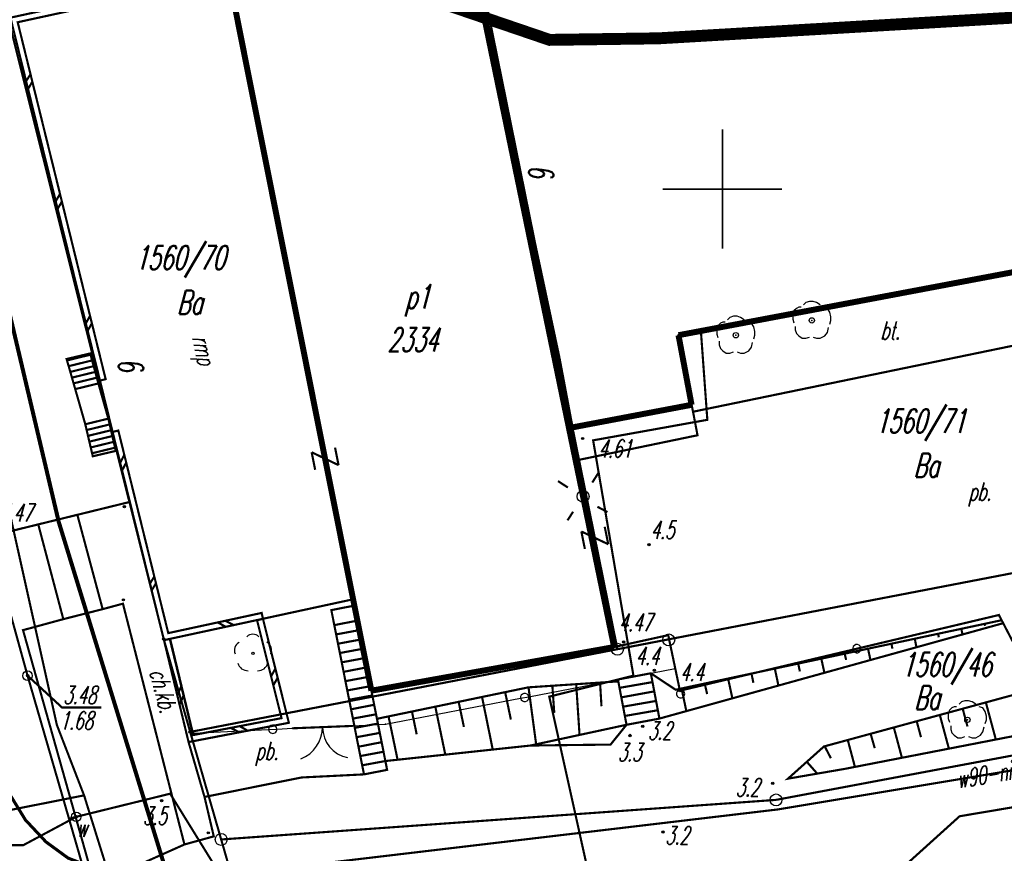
# Model space of a CAD drawing. Extents: x 6425777 to 6426103, y 6050596 to 6051176.
# Tile 58 of 72: x 6425821 to 6425862, y 6050972 to 6051007. Entities that reach past the tile are written whole.
import ezdxf

# ---------------------------------------------------------------- set-up
doc = ezdxf.new("R2010")
doc.units = 0
doc.header["$MEASUREMENT"] = 0
for name, pattern in [('BUR', [3, 2, -1]), ('GUZ', [1.5, 1, -0.5]), ('KOR', [4, 3, -1]), ('WRU', [1.5, 1, -0.5])]:
    doc.linetypes.add(name, pattern=pattern)
doc.layers.get('0').update_dxf_attribs({"linetype": 'CONTINUOUS'})
for name, color, linetype in [('202_punkt_graniczny', 7, 'CONTINUOUS'), ('203_punkt_graniczny', 7, 'CONTINUOUS'), ('210_oznaczenie_konturu_uzytku_gruntowego', 96, 'CONTINUOUS'), ('211_numer_dzialki_ewidencyjnej', 7, 'CONTINUOUS'), ('218_kontur_uzytku_gruntowego', 96, 'GUZ'), ('219_dzialka_ewidencyjna', 7, 'CONTINUOUS'), ('238_Punkt_adresowy_budynku', 7, 'CONTINUOUS'), ('312_budynek_ewidencyjny', 7, 'CONTINUOUS'), ('312_oznaczenie_budynku_ewidencyjnego', 7, 'CONTINUOUS'), ('312_oznaczenie_budynku_ewidencyjnego_Atr124', 7, 'CONTINUOUS'), ('346_Wiata__taras_odkryty_na_podporach___obrys', 7, 'WRU'), ('346_Wiata_slupy_symb_', 7, 'CONTINUOUS'), ('352_schody', 7, 'CONTINUOUS'), ('820_Skarpa_nieumocniona', 7, 'CONTINUOUS'), ('823_Szczyt_skarpy_nieumocninej', 7, 'WRU'), ('824_Podnoze_skarpy_nieumocninej', 7, 'WRU'), ('991_Przehaczenie', 7, 'CONTINUOUS'), ('chodnik__powierzchnia_', 7, 'WRU'), ('drzewo_lisciaste__punkt_', 96, 'CONTINUOUS'), ('GEO_KOM___drzewa_lisciaste', 96, 'CONTINUOUS'), ('GEO_KOM_latarnia_na_scianie', 7, 'CONTINUOUS'), ('GEO_KOM_obszar_utwardzony', 7, 'KOR'), ('GEO_KOM_opis_nawierzchni', 7, 'CONTINUOUS'), ('GEO_KOM_rampa', 7, 'CONTINUOUS'), ('GEO_KOM_schody', 7, 'CONTINUOUS'), ('GEO_KOM_sciana_oporowa', 7, 'CONTINUOUS'), ('GEO_KOM_siec_e', 1, 'CONTINUOUS'), ('Granica_Natura_2000', 70, 'BUR'), ('jezdnia__powierzchnia_', 7, 'KOR'), ('kraweznik__linia_', 7, 'CONTINUOUS'), ('PGE___brama', 7, 'CONTINUOUS'), ('PGE___ogrodzenie', 7, 'CONTINUOUS'), ('przewod_elektroenergetyczny__linia_', 1, 'CONTINUOUS'), ('przewod_wodociagowy__linia_', 5, 'CONTINUOUS'), ('przewod_wodociagowy__linia__Atr1', 5, 'CONTINUOUS'), ('punkt_o_okreslonej_wysokosci__siec_wodociagowa_', 5, 'CONTINUOUS'), ('punkt_o_okreslonej_wysokosci__siec_wodociagowa__Atr2', 5, 'CONTINUOUS'), ('punkt_o_okreslonej_wysokosci__siec_wodociagowa__Atr3', 5, 'CONTINUOUS'), ('punkt_wysokosciowy_naturalny', 7, 'CONTINUOUS'), ('punkt_wysokosciowy_naturalny_Atr2', 7, 'CONTINUOUS'), ('punkt_wysokosciowy_sztuczny', 7, 'CONTINUOUS'), ('punkt_wysokosciowy_sztuczny_Atr2', 7, 'CONTINUOUS'), ('siatka', 1, 'CONTINUOUS'), ('tor_kolejowy__linia_', 7, 'CONTINUOUS'), ('zasuwa___siec_wodociagowa__punkt_', 5, 'CONTINUOUS'), ('zasuwa___siec_wodociagowa__punkt__Atr17', 5, 'CONTINUOUS')]:
    doc.layers.add(name, color=color, linetype=linetype)
doc.styles.get("Standard").update_dxf_attribs({"font": 'simplex.shx', "width": 0.85})

# ---------------------------------------------------------------- blocks, each defined once
blk = doc.blocks.new('202')
at = {"color": 0, "linetype": 'Continuous'}
blk.add_circle((0, 0), 0.5, dxfattribs=at)
blk = doc.blocks.new('203')
at = {"color": 0, "linetype": 'Continuous'}
blk.add_circle((0, 0), 0.1, dxfattribs=at)
blk = doc.blocks.new('922')
at = {"color": 0, "linetype": 'Continuous'}
for points in [[(-0.9, 1.1), (-1.1, 1.1), (-1.3, 1), (-1.5, 0.8), (-1.6, 0.5), (-1.6, 0.1), (-1.5, -0.2)], [(0.7, 1.3), (0.4, 1.5), (0.1, 1.6), (-0.2, 1.6), (-0.5, 1.5), (-0.7, 1.3)], [(1.5, -0.3), (1.6, 0), (1.6, 0.3), (1.5, 0.7), (1.3, 1), (1, 1.1)], [(-1.4, -0.5), (-1.4, -0.8), (-1.3, -1.1), (-1.1, -1.3), (-0.8, -1.5), (-0.5, -1.5), (-0.2, -1.4)], [(0.1, -1.4), (0.4, -1.5), (0.7, -1.5), (1.1, -1.3), (1.3, -1), (1.4, -0.6)]]:
    blk.add_lwpolyline(points, dxfattribs=at)
blk.add_circle((0, 0), 0.224, dxfattribs=at)
blk = doc.blocks.new('801')
at = {"color": 0, "linetype": 'Continuous'}
blk.add_circle((0, 0), 0.1, dxfattribs=at)

msp = doc.modelspace()

# ---------------------------------------------------------------- linework, layer by layer
for p in [(6425842.754, 6051006.256), (6425847.335, 6051006.321), (6425840.4, 6051005.8), (6425823.487, 6050993.104), (6425822.498, 6050992.872), (6425843.09, 6050992.91), (6425823.831, 6050991.847), (6425823.897, 6050991.967), (6425823.897, 6050991.967), (6425824.135, 6050992.026), (6425822.859, 6050991.609), (6425824.246, 6050990.37), (6425849.37, 6050990.32), (6425823.281, 6050990.135), (6425824.427, 6050989.813), (6425824.427, 6050989.813), (6425824.666, 6050989.871), (6425843.64, 6050989.99), (6425844.14, 6050989.54), (6425844.58, 6050989.46), (6425848.958, 6050989.673), (6425824.562, 6050989.018), (6425823.596, 6050988.791), (6425843.847, 6050988.613), (6425825.08, 6050986.86), (6425844.16, 6050987.11), (6425824.92, 6050986.68), (6425822.17, 6050986.03), (6425822.95, 6050986.33), (6425821.31, 6050985.93), (6425846.92, 6050985.08), (6425824.88, 6050982.77), (6425834.515, 6050982.794), (6425824.01, 6050982.38), (6425824.86, 6050982.61), (6425822.36, 6050981.96), (6425830.486, 6050981.914), (6425830.679, 6050982.222), (6425830.732, 6050981.976), (6425830.732, 6050981.976), (6425830.732, 6050981.976), (6425861.598, 6050982.135), (6425861.712, 6050981.916), (6425820.67, 6050981.5), (6425861.777, 6050981.791), (6425826.57, 6050981.13), (6425826.581, 6050981.079), (6425826.761, 6050981.375), (6425826.824, 6050981.132), (6425847.73, 6050981.29), (6425847.75, 6050981.09), (6425826.871, 6050981.062), (6425845.6, 6050980.7), (6425845.86, 6050981), (6425848.021, 6050979.887), (6425848.022, 6050979.881), (6425820.86, 6050979.59), (6425845.62, 6050979.43), (6425846.27, 6050979.59), (6425847, 6050979.69), (6425847.15, 6050979.81), (6425841.86, 6050979.1), (6425845.63, 6050979.35), (6425835.28, 6050978.96), (6425842.74, 6050978.71), (6425848.04, 6050979), (6425848.22, 6050978.96), (6425835.51, 6050977.78), (6425822.09, 6050977.52), (6425831.819, 6050977.614), (6425831.967, 6050977.383), (6425834.493, 6050977.482), (6425835.87, 6050977.555), (6425846.66, 6050977.47), (6425827.68, 6050977.23), (6425827.809, 6050977.183), (6425846.13, 6050977.08), (6425855.26, 6050976.89), (6425832.35, 6050975.32), (6425852.11, 6050975.07), (6425823.23, 6050974.57), (6425823.23, 6050974.57), (6425826.84, 6050974.64), (6425826.48, 6050974.35), (6425852.25, 6050974.38), (6425852.26, 6050974.38), (6425822.9, 6050973.67), (6425852.33, 6050973.98), (6425859.95, 6050973.694), (6425820.77, 6050973.54), (6425822.59, 6050973.59), (6425828.44, 6050973), (6425847.51, 6050973.03), (6425821.63, 6050972.62), (6425828.98, 6050972.72)]:
    msp.add_point(p)
at = {"color": 7}
for p in [(6425848.16, 6050993.87), (6425848.71, 6050990.95), (6425848.77, 6050990.66), (6425833.6, 6050982.34), (6425834.57, 6050982.53), (6425845.46, 6050980.79), (6425848.22, 6050978.96), (6425831.511, 6050977.809), (6425847.36, 6050977.79), (6425845.98, 6050977.53), (6425827.802, 6050977.098), (6425827.613, 6050976.805), (6425841.95, 6050976.66), (6425845.31, 6050976.7), (6425854.26, 6050976.62), (6425835.87, 6050976.01), (6425832.35, 6050975.32), (6425834.97, 6050975.45), (6425835.94, 6050975.64), (6425855.13, 6050975.68), (6425852.75, 6050975.27), (6425828.282, 6050974.503), (6425828.67, 6050972.85), (6425827.44, 6050972.51)]:
    msp.add_point(p, dxfattribs=at)
at = {"layer": '202_punkt_graniczny', "color": 7}
for p in [(6425845.6, 6050980.7), (6425852.25, 6050974.38), (6425828.98, 6050972.72)]:
    msp.add_point(p, dxfattribs=at)
at = {"layer": '203_punkt_graniczny', "color": 7}
for p in [(6425826.57, 6050981.13), (6425827.68, 6050977.23)]:
    msp.add_point(p, dxfattribs=at)
at = {"layer": '218_kontur_uzytku_gruntowego', "linetype": 'GUZ', "const_width": 0.09}
for points in [[(6425839.36, 6051011.45), (6425845.6, 6050980.7)], [(6425820.01, 6051007.32), (6425826.57, 6050981.13)], [(6425845.6, 6050980.7), (6425876.19, 6050986.59)], [(6425826.57, 6050981.13), (6425827.68, 6050977.23)], [(6425827.68, 6050977.23), (6425845.6, 6050980.7)], [(6425852.25, 6050974.38), (6425877.76, 6050979.17)], [(6425827.68, 6050977.23), (6425828.98, 6050972.72)], [(6425828.98, 6050972.72), (6425852.25, 6050974.38)], [(6425828.98, 6050972.72), (6425830.75, 6050966.59)]]:
    msp.add_lwpolyline(points, dxfattribs=at)
at = {"layer": '219_dzialka_ewidencyjna', "linetype": 'Continuous', "const_width": 0.09}
for points in [[(6425845.6, 6050980.7), (6425839.36, 6051011.45)], [(6425826.57, 6050981.13), (6425820.01, 6051007.32)], [(6425876.19, 6050986.59), (6425845.6, 6050980.7)], [(6425827.68, 6050977.23), (6425826.57, 6050981.13)], [(6425845.6, 6050980.7), (6425827.68, 6050977.23)], [(6425852.25, 6050974.38), (6425877.76, 6050979.17)], [(6425828.98, 6050972.72), (6425827.68, 6050977.23)], [(6425852.25, 6050974.38), (6425828.98, 6050972.72)], [(6425830.75, 6050966.59), (6425828.98, 6050972.72)]]:
    msp.add_lwpolyline(points, dxfattribs=at)
at = {"layer": '312_budynek_ewidencyjny', "linetype": 'Continuous', "const_width": 0.25}
for points in [[(6425843.09, 6050992.91), (6425839.19, 6051011.2)], [(6425839.19, 6051011.2), (6425845.46, 6050980.79)], [(6425835.28, 6050978.96), (6425829.25, 6051009.17)], [(6425873.74, 6050998.69), (6425848.16, 6050993.87)], [(6425848.16, 6050993.87), (6425848.71, 6050990.95)], [(6425843.64, 6050989.99), (6425843.09, 6050992.91)], [(6425848.71, 6050990.95), (6425843.64, 6050989.99)], [(6425845.46, 6050980.79), (6425835.28, 6050978.96)]]:
    msp.add_lwpolyline(points, dxfattribs=at)
at = {"layer": '346_Wiata__taras_odkryty_na_podporach___obrys', "linetype": 'WRU', "const_width": 0.09}
msp.add_lwpolyline([(6425848.71, 6050990.95), (6425848.77, 6050990.66), (6425867.04, 6050994.43), (6425866.44, 6050997.32)], dxfattribs=at)
at = {"layer": '346_Wiata_slupy_symb_', "linetype": 'Continuous'}
msp.add_circle((6425847.75, 6050981.09), 0.25, dxfattribs=at)
at = {"layer": '352_schody', "linetype": 'Continuous', "const_width": 0.09}
for points in [[(6425833.6, 6050982.34), (6425834.57, 6050982.53)], [(6425834.97, 6050975.45), (6425833.6, 6050982.34)], [(6425834.57, 6050982.53), (6425835.94, 6050975.64)], [(6425833.72, 6050981.71), (6425834.7, 6050981.9)], [(6425833.8, 6050981.32), (6425834.77, 6050981.5)], [(6425833.88, 6050980.93), (6425834.85, 6050981.11)], [(6425833.96, 6050980.54), (6425834.93, 6050980.72)], [(6425834.04, 6050980.15), (6425835.01, 6050980.33)], [(6425834.11, 6050979.75), (6425835.09, 6050979.94)], [(6425834.19, 6050979.36), (6425835.16, 6050979.54)], [(6425845.62, 6050979.43), (6425847, 6050979.69)], [(6425845.98, 6050977.53), (6425845.62, 6050979.43)], [(6425847, 6050979.69), (6425847.36, 6050977.79)], [(6425834.27, 6050978.97), (6425835.24, 6050979.15)], [(6425845.69, 6050979.08), (6425847.07, 6050979.32)], [(6425834.35, 6050978.58), (6425835.32, 6050978.76)], [(6425845.76, 6050978.68), (6425847.14, 6050978.93)], [(6425834.43, 6050978.18), (6425835.4, 6050978.37)], [(6425845.84, 6050978.29), (6425847.22, 6050978.53)], [(6425845.91, 6050977.9), (6425847.29, 6050978.14)], [(6425834.5, 6050977.79), (6425835.48, 6050977.97)], [(6425847.36, 6050977.79), (6425845.98, 6050977.53)], [(6425834.58, 6050977.4), (6425835.55, 6050977.58)], [(6425834.66, 6050977.01), (6425835.63, 6050977.19)], [(6425834.74, 6050976.61), (6425835.71, 6050976.8)], [(6425834.82, 6050976.22), (6425835.79, 6050976.4)], [(6425834.89, 6050975.83), (6425835.87, 6050976.01)], [(6425835.94, 6050975.64), (6425834.97, 6050975.45)]]:
    msp.add_lwpolyline(points, dxfattribs=at)
at = {"layer": '820_Skarpa_nieumocniona', "linetype": 'Continuous', "const_width": 0.09}
for points in [[(6425860.02, 6050981.56), (6425860.07, 6050981.32)], [(6425861, 6050981.76), (6425861.02, 6050981.68)], [(6425858.07, 6050981.14), (6425858.14, 6050980.78)], [(6425859.04, 6050981.35), (6425859.08, 6050981.2)], [(6425856.11, 6050980.72), (6425856.21, 6050980.25)], [(6425857.09, 6050980.93), (6425857.13, 6050980.72)], [(6425854.15, 6050980.3), (6425854.28, 6050979.71)], [(6425855.13, 6050980.51), (6425855.19, 6050980.25)], [(6425852.2, 6050979.89), (6425852.35, 6050979.18)], [(6425853.18, 6050980.1), (6425853.25, 6050979.77)], [(6425850.24, 6050979.47), (6425850.42, 6050978.64)], [(6425851.22, 6050979.68), (6425851.3, 6050979.29)], [(6425841.87, 6050979.1), (6425842.19, 6050976.71)], [(6425842.87, 6050979.17), (6425842.95, 6050978.03)], [(6425843.87, 6050979.23), (6425844.01, 6050977.1)], [(6425844.87, 6050979.3), (6425844.93, 6050978.31)], [(6425848.29, 6050979.05), (6425848.49, 6050978.1)], [(6425849.26, 6050979.26), (6425849.36, 6050978.82)], [(6425839.92, 6050978.7), (6425840.37, 6050976.49)], [(6425840.89, 6050978.9), (6425841.13, 6050977.75)], [(6425837.96, 6050978.29), (6425838.38, 6050976.28)], [(6425838.94, 6050978.49), (6425839.16, 6050977.44)], [(6425860.08, 6050978.2), (6425860.28, 6050977.46)], [(6425861.05, 6050978.47), (6425861.47, 6050976.91)], [(6425836, 6050977.88), (6425836.38, 6050976.06)], [(6425836.98, 6050978.09), (6425837.18, 6050977.13)], [(6425859.12, 6050977.94), (6425859.5, 6050976.53)], [(6425857.19, 6050977.42), (6425857.53, 6050976.15)], [(6425858.15, 6050977.68), (6425858.33, 6050977.01)], [(6425856.22, 6050977.15), (6425856.39, 6050976.55)], [(6425854.29, 6050976.63), (6425854.55, 6050976.13)], [(6425855.26, 6050976.89), (6425855.56, 6050975.76)], [(6425853.54, 6050975.98), (6425853.98, 6050975.48)], [(6425852.79, 6050975.31), (6425852.81, 6050975.3)]]:
    msp.add_lwpolyline(points, dxfattribs=at)
at = {"layer": '823_Szczyt_skarpy_nieumocninej', "linetype": 'WRU', "const_width": 0.09}
for points in [[(6425847, 6050979.69), (6425848.04, 6050979), (6425861.712, 6050981.916)], [(6425877.12, 6050982.19), (6425862.93, 6050978.98), (6425854.26, 6050976.62), (6425852.75, 6050975.27)], [(6425835.51, 6050977.78), (6425841.86, 6050979.1), (6425845.63, 6050979.35)]]:
    msp.add_lwpolyline(points, dxfattribs=at)
at = {"layer": '824_Podnoze_skarpy_nieumocninej', "linetype": 'WRU', "const_width": 0.09}
for points in [[(6425861.777, 6050981.791), (6425847.36, 6050977.79)], [(6425852.75, 6050975.27), (6425855.13, 6050975.68), (6425877.57, 6050980.04)], [(6425845.98, 6050977.53), (6425841.95, 6050976.66), (6425835.87, 6050976.01)]]:
    msp.add_lwpolyline(points, dxfattribs=at)
at = {"layer": '991_Przehaczenie', "linetype": 'Continuous', "const_width": 0.09}
for points in [[(6425832.923, 6050988.224), (6425832.776, 6050988.96)], [(6425833.904, 6050988.42), (6425832.776, 6050988.96)], [(6425833.904, 6050988.42), (6425833.757, 6050989.156)], [(6425844.085, 6050985.638), (6425844.235, 6050984.903)], [(6425844.085, 6050985.638), (6425845.215, 6050985.102)], [(6425845.065, 6050985.837), (6425845.215, 6050985.102)]]:
    msp.add_lwpolyline(points, dxfattribs=at)
at = {"layer": 'chodnik__powierzchnia_', "linetype": 'WRU', "const_width": 0.09}
msp.add_lwpolyline([(6425814.83, 6051006.51), (6425819.66, 6050985.53), (6425825.08, 6050986.86)], dxfattribs=at)
at = {"layer": 'drzewo_lisciaste__punkt_', "linetype": 'Continuous'}
msp.add_circle((6425830.31, 6050980.53), 0.05, dxfattribs=at)
for centre, radius, start, end in [((6425830.312, 6050980.974), 0.356, 44.9967, 135.494), ((6425829.874, 6050980.668), 0.342, 114.8117, 208.1244), ((6425830.704, 6050980.653), 0.387, 336.7702, 60.5686), ((6425830.097, 6050980.238), 0.439, 196.6654, 271.557), ((6425830.52, 6050980.229), 0.433, 268.7554, 344.5445)]:
    msp.add_arc(centre, radius, start, end, dxfattribs=at)
at = {"layer": 'GEO_KOM___drzewa_lisciaste'}
for p in [(6425853.753, 6050994.489), (6425850.566, 6050993.869), (6425860.275, 6050977.738)]:
    msp.add_point(p, dxfattribs=at)
at = {"layer": 'GEO_KOM_latarnia_na_scianie', "linetype": 'Continuous', "const_width": 0.09}
for points in [[(6425844.545, 6050987.692), (6425844.818, 6050988.12)], [(6425843.106, 6050987.751), (6425843.521, 6050987.481)], [(6425843.74, 6050986.465), (6425843.505, 6050986.104)], [(6425844.761, 6050986.674), (6425845.181, 6050986.452)]]:
    msp.add_lwpolyline(points, dxfattribs=at)
at = {"layer": 'GEO_KOM_latarnia_na_scianie', "linetype": 'Continuous'}
msp.add_circle((6425844.16, 6050987.11), 0.25, dxfattribs=at)
at = {"layer": 'GEO_KOM_obszar_utwardzony', "linetype": 'KOR', "const_width": 0.09}
for points in [[(6425848.22, 6050978.96), (6425847.73, 6050981.29), (6425845.46, 6050980.79), (6425843.847, 6050988.613), (6425848.958, 6050989.673), (6425848.77, 6050990.66), (6425867.04, 6050994.43), (6425866.444, 6050997.315), (6425873.74, 6050998.69), (6425875.861, 6050988.232), (6425872.327, 6050987.518), (6425873.366, 6050982.143), (6425874.575, 6050982.387), (6425873.79, 6050981.54), (6425863.18, 6050979.1), (6425861.777, 6050981.791), (6425861.712, 6050981.916), (6425861.598, 6050982.135)], [(6425867.04, 6050994.43), (6425848.77, 6050990.66), (6425848.71, 6050990.95), (6425848.16, 6050993.87), (6425866.444, 6050997.315)], [(6425851.91, 6050965.32), (6425851.686, 6050966.231), (6425859.95, 6050973.694), (6425877.938, 6050976.727), (6425902.91, 6050981.36), (6425920.91, 6050984.66), (6425937.58, 6050987.93), (6425937.87, 6050986.51), (6425929.603, 6050982.811), (6425890.89, 6050975.46), (6425864.34, 6050970.52), (6425864.07, 6050967.06), (6425862.26, 6050967.6), (6425858.26, 6050966.68)], [(6425828.282, 6050974.503), (6425832.35, 6050975.32), (6425834.97, 6050975.45), (6425833.6, 6050982.34), (6425834.57, 6050982.53), (6425834.515, 6050982.794), (6425830.732, 6050981.976), (6425831.819, 6050977.614), (6425827.613, 6050976.805)]]:
    msp.add_lwpolyline(points, close=True, dxfattribs=at)
for points in [[(6425825.56, 6050971.67), (6425827.44, 6050972.51), (6425828.67, 6050972.85), (6425828.282, 6050974.503), (6425832.35, 6050975.32), (6425834.97, 6050975.45), (6425835.94, 6050975.64), (6425835.87, 6050976.01), (6425841.95, 6050976.66), (6425845.31, 6050976.7), (6425845.98, 6050977.53), (6425847.36, 6050977.79), (6425861.777, 6050981.791), (6425863.18, 6050979.1), (6425862.93, 6050978.98), (6425854.26, 6050976.62), (6425852.75, 6050975.27), (6425855.13, 6050975.68), (6425877.57, 6050980.04), (6425935.62, 6050991.57)], [(6425920.91, 6050984.66), (6425902.91, 6050981.36), (6425877.938, 6050976.727), (6425859.95, 6050973.694), (6425851.686, 6050966.231)]]:
    msp.add_lwpolyline(points, dxfattribs=at)
at = {"layer": 'GEO_KOM_rampa', "linetype": 'Continuous', "const_width": 0.09}
msp.add_lwpolyline([(6425826.581, 6050981.079), (6425830.732, 6050981.976), (6425834.515, 6050982.794), (6425829.25, 6051009.17), (6425820.143, 6051007.188), (6425823.897, 6050991.967), (6425824.427, 6050989.813)], close=True, dxfattribs=at)
at = {"layer": 'GEO_KOM_schody', "linetype": 'Continuous', "const_width": 0.09}
for points in [[(6425822.859, 6050991.609), (6425822.498, 6050992.872), (6425823.487, 6050993.104), (6425823.831, 6050991.847)], [(6425822.515, 6050992.812), (6425823.501, 6050993.053)], [(6425822.584, 6050992.571), (6425823.567, 6050992.812)], [(6425822.653, 6050992.331), (6425823.633, 6050992.571)], [(6425822.721, 6050992.09), (6425823.699, 6050992.329)], [(6425822.79, 6050991.85), (6425823.765, 6050992.088)], [(6425822.859, 6050991.609), (6425823.831, 6050991.847), (6425824.246, 6050990.37), (6425823.281, 6050990.135), (6425822.859, 6050991.609)], [(6425823.281, 6050990.135), (6425823.596, 6050988.791), (6425824.562, 6050989.018), (6425824.246, 6050990.37)], [(6425823.338, 6050989.892), (6425824.303, 6050990.127)], [(6425823.395, 6050989.648), (6425824.361, 6050989.883)], [(6425823.452, 6050989.405), (6425824.418, 6050989.64)], [(6425823.509, 6050989.161), (6425824.475, 6050989.397)], [(6425823.566, 6050988.918), (6425824.533, 6050989.153)]]:
    msp.add_lwpolyline(points, dxfattribs=at)
at = {"layer": 'GEO_KOM_sciana_oporowa', "linetype": 'Continuous', "const_width": 0.09}
for points in [[(6425820.143, 6051007.188), (6425829.25, 6051009.17), (6425829.295, 6051008.924), (6425820.446, 6051006.996), (6425824.135, 6050992.026), (6425823.897, 6050991.967)], [(6425824.427, 6050989.813), (6425826.581, 6050981.079), (6425830.732, 6050981.976), (6425830.679, 6050982.222), (6425826.761, 6050981.375), (6425824.666, 6050989.871)], [(6425830.732, 6050981.976), (6425830.486, 6050981.914), (6425831.511, 6050977.809), (6425827.802, 6050977.098), (6425826.824, 6050981.132), (6425826.581, 6050981.079), (6425827.613, 6050976.805), (6425831.819, 6050977.614)]]:
    msp.add_lwpolyline(points, close=True, dxfattribs=at)
for points in [[(6425820.983, 6051004.815), (6425820.8, 6051004.524)], [(6425821.06, 6051004.503), (6425820.881, 6051004.194)], [(6425822.221, 6050999.793), (6425822.042, 6050999.488)], [(6425822.3, 6050999.474), (6425822.121, 6050999.169)], [(6425823.481, 6050994.68), (6425823.305, 6050994.367)], [(6425823.557, 6050994.37), (6425823.382, 6050994.056)], [(6425824.918, 6050988.849), (6425824.746, 6050988.522)], [(6425824.997, 6050988.528), (6425824.826, 6050988.196)], [(6425826.176, 6050983.747), (6425825.995, 6050983.456)], [(6425826.246, 6050983.464), (6425826.066, 6050983.168)], [(6425829.155, 6050981.893), (6425829.505, 6050981.711)], [(6425828.838, 6050981.824), (6425829.172, 6050981.639)], [(6425831.254, 6050979.884), (6425831.072, 6050979.562)], [(6425831.349, 6050979.501), (6425831.167, 6050979.182)], [(6425827.307, 6050979.142), (6425827.138, 6050978.774)], [(6425827.402, 6050978.751), (6425827.233, 6050978.378)], [(6425829.375, 6050977.4), (6425829.742, 6050977.215)], [(6425829.756, 6050977.473), (6425830.092, 6050977.282)]]:
    msp.add_lwpolyline(points, dxfattribs=at)
at = {"layer": 'GEO_KOM_siec_e', "linetype": 'Continuous', "const_width": 0.09}
for points in [[(6425817.85, 6050995.22), (6425819.31, 6050990.02), (6425822.09, 6050977.52), (6425823.23, 6050974.57), (6425819.7, 6050973.87)], [(6425823.23, 6050974.57), (6425826.544, 6050963.941), (6425824.772, 6050959.036), (6425825.403, 6050957.002), (6425829.93, 6050947.14), (6425833.74, 6050935.6), (6425835.55, 6050933.96), (6425836.36, 6050930.868), (6425835.5, 6050930.76)]]:
    msp.add_lwpolyline(points, dxfattribs=at)
at = {"layer": 'Granica_Natura_2000', "linetype": 'BUR', "const_width": 0.5}
msp.add_lwpolyline([(6425939.527, 6050928.249), (6425947.323, 6050987.893), (6425940.584, 6051032.582), (6425931.387, 6051035.502), (6425915.116, 6051034.25), (6425900.392, 6051032.52), (6425891.739, 6051032.397), (6425888.272, 6051025.724), (6425890.397, 6051019.14), (6425889.502, 6051010.993), (6425870.209, 6051007.657), (6425847.335, 6051006.321), (6425842.754, 6051006.256), (6425828.436, 6051011.135), (6425826.333, 6051016.198), (6425826.297, 6051018.739), (6425822.461, 6051038.025), (6425825.454, 6051042.14), (6425864.969, 6051053.888), (6425899.813, 6051073.214), (6425869.011, 6051127.727), (6425860.401, 6051124.552), (6425847.335, 6051148.688)], dxfattribs=at)
at = {"layer": 'jezdnia__powierzchnia_', "linetype": 'KOR', "const_width": 0.09}
for points in [[(6425822.95, 6050986.33), (6425824.01, 6050982.38)], [(6425821.31, 6050985.93), (6425822.36, 6050981.96)], [(6425824.01, 6050982.38), (6425822.36, 6050981.96), (6425820.67, 6050981.5), (6425823.46, 6050971.59)], [(6425828.67, 6050972.85), (6425827.44, 6050972.51), (6425824.86, 6050982.61), (6425824.01, 6050982.38)]]:
    msp.add_lwpolyline(points, dxfattribs=at)
at = {"layer": 'kraweznik__linia_', "linetype": 'Continuous', "const_width": 0.13}
msp.add_lwpolyline([(6425824.93, 6050971.5), (6425824.17, 6050971.47), (6425823.46, 6050971.59), (6425822.56, 6050971.94), (6425821.63, 6050972.62), (6425820.77, 6050973.54), (6425820.03, 6050974.75), (6425819.49, 6050976.11), (6425817.22, 6050984.84)], dxfattribs=at)
at = {"layer": 'PGE___brama', "linetype": 'Continuous', "const_width": 0.09}
for points in [[(6425861.598, 6050982.135), (6425863.18, 6050979.1)], [(6425831.967, 6050977.383), (6425834.493, 6050977.482)]]:
    msp.add_lwpolyline(points, dxfattribs=at)
at = {"layer": 'PGE___brama', "linetype": 'Continuous'}
for centre, radius, start, end in [((6425831.796, 6050977.44), 1.437, 291.3299, 359.7058), ((6425834.512, 6050977.416), 1.278, 179.2443, 259.7636)]:
    msp.add_arc(centre, radius, start, end, dxfattribs=at)
at = {"layer": 'PGE___ogrodzenie', "linetype": 'Continuous'}
for points in [[(6425834.493, 6050977.482), (6425835.87, 6050977.555), (6425835.87, 6050977.555), (6425841.538, 6050978.643), (6425841.538, 6050978.643, 1), (6425841.881, 6050978.709, 1), (6425841.538, 6050978.643), (6425841.881, 6050978.709), (6425848.021, 6050979.887), (6425848.021, 6050979.887), (6425848.21, 6050979.009), (6425848.21, 6050979.009, 1), (6425848.283, 6050978.666, 1), (6425848.21, 6050979.009), (6425848.512, 6050979.029), (6425855.469, 6050980.68), (6425855.469, 6050980.68, 1), (6425855.809, 6050980.761, 1), (6425855.469, 6050980.68), (6425855.809, 6050980.761), (6425861.598, 6050982.135)], [(6425826.871, 6050981.062), (6425827.809, 6050977.183), (6425827.809, 6050977.183), (6425830.965, 6050977.335), (6425830.965, 6050977.335, 1), (6425831.314, 6050977.352, 1), (6425830.965, 6050977.335), (6425831.314, 6050977.352), (6425831.967, 6050977.383)]]:
    msp.add_lwpolyline(points, format="xyb", dxfattribs=at)
at = {"layer": 'przewod_elektroenergetyczny__linia_', "linetype": 'Continuous', "const_width": 0.09}
msp.add_lwpolyline([(6425849.1, 6050994.04), (6425849.37, 6050990.32), (6425844.58, 6050989.46), (6425846.27, 6050979.59), (6425842.74, 6050978.71), (6425846.46, 6050961.95), (6425848.7, 6050952.7), (6425852.78, 6050934.18), (6425855.53, 6050926.78), (6425853.59, 6050926.26), (6425852.57, 6050922.06), (6425852.97, 6050920.02)], dxfattribs=at)
at = {"layer": 'przewod_wodociagowy__linia_', "linetype": 'Continuous', "const_width": 0.09}
for points in [[(6425802.26, 6051054.07), (6425802.5, 6051053.3), (6425802.57, 6051052.63), (6425807.13, 6051032.11), (6425811.75, 6051015.23), (6425814.5, 6051003.03), (6425816.4, 6050995.75), (6425820.86, 6050979.59), (6425825.17, 6050964.71), (6425829.29, 6050948.23), (6425834.93, 6050931.84), (6425845.96, 6050882.89), (6425847.56, 6050874.65)], [(6425822.59, 6050973.59), (6425822.9, 6050973.67), (6425826.84, 6050974.64), (6425828.96, 6050971.21), (6425852.33, 6050973.98), (6425881.68, 6050978.87), (6425882.02, 6050978.89), (6425882.26, 6050978.95)]]:
    msp.add_lwpolyline(points, dxfattribs=at)
at = {"layer": 'punkt_o_okreslonej_wysokosci__siec_wodociagowa_', "color": 5}
for p in [(6425820.86, 6050979.59), (6425822.9, 6050973.67)]:
    msp.add_point(p, dxfattribs=at)
at = {"layer": 'punkt_o_okreslonej_wysokosci__siec_wodociagowa__Atr2', "linetype": 'Continuous', "const_width": 0.09}
for points in [[(6425820.86, 6050979.59), (6425822.306, 6050978.254), (6425823.957, 6050978.254)], [(6425822.9, 6050973.67), (6425820.68, 6050972.48), (6425818.946, 6050972.479)]]:
    msp.add_lwpolyline(points, dxfattribs=at)
at = {"layer": 'punkt_wysokosciowy_naturalny', "color": 7}
for p in [(6425846.92, 6050985.08), (6425847.15, 6050979.81), (6425848.22, 6050978.96), (6425846.66, 6050977.47), (6425846.13, 6050977.08), (6425852.11, 6050975.07), (6425826.48, 6050974.35), (6425847.51, 6050973.03)]:
    msp.add_point(p, dxfattribs=at)
at = {"layer": 'punkt_wysokosciowy_sztuczny', "linetype": 'Continuous'}
for centre in [(6425844.14, 6050989.54), (6425824.92, 6050986.68), (6425824.88, 6050982.77), (6425845.86, 6050981), (6425828.44, 6050973)]:
    msp.add_circle(centre, 0.045, dxfattribs=at)
at = {"layer": 'siatka', "color": 2, "linetype": 'Continuous', "const_width": 0.07}
for points in [[(6425850, 6050997.5), (6425850, 6051002.5)], [(6425847.5, 6051000), (6425852.5, 6051000)]]:
    msp.add_lwpolyline(points, dxfattribs=at)
at = {"layer": 'tor_kolejowy__linia_', "linetype": 'Continuous', "const_width": 0.17}
msp.add_lwpolyline([(6425859.78, 6050841.59), (6425851.71, 6050877.33), (6425846.68, 6050899.52), (6425843.65, 6050912.01), (6425840.22, 6050927.17), (6425838.21, 6050935.28), (6425835.89, 6050943.48), (6425833.2, 6050951.84), (6425828.65, 6050964.96), (6425822.17, 6050986.03), (6425815.97, 6051012.31), (6425811.83, 6051031.02)], dxfattribs=at)
at = {"layer": 'zasuwa___siec_wodociagowa__punkt_', "linetype": 'Continuous'}
for centre in [(6425820.86, 6050979.59), (6425822.9, 6050973.67)]:
    msp.add_circle(centre, 0.2, dxfattribs=at)
at = {"layer": 'zasuwa___siec_wodociagowa__punkt_', "color": 7}
for p in [(6425820.86, 6050979.59), (6425822.9, 6050973.67)]:
    msp.add_point(p, dxfattribs=at)

# ---------------------------------------------------------------- block references
at = {"layer": '202_punkt_graniczny', "color": 7, "linetype": 'Continuous', "xscale": 0.5, "yscale": 0.5, "zscale": 0.5}
for p in [(6425845.6, 6050980.7), (6425852.25, 6050974.38), (6425828.98, 6050972.72)]:
    msp.add_blockref('202', p, dxfattribs=at)
at = {"layer": '203_punkt_graniczny', "color": 7, "linetype": 'Continuous', "xscale": 0.5, "yscale": 0.5, "zscale": 0.5}
for p in [(6425826.57, 6050981.13), (6425827.68, 6050977.23)]:
    msp.add_blockref('203', p, dxfattribs=at)
at = {"layer": 'GEO_KOM___drzewa_lisciaste', "linetype": 'Continuous', "xscale": 0.5, "yscale": 0.5, "zscale": 0.5}
for p in [(6425853.753, 6050994.489), (6425850.566, 6050993.869), (6425860.275, 6050977.738)]:
    msp.add_blockref('922', p, dxfattribs=at)
at = {"layer": 'punkt_o_okreslonej_wysokosci__siec_wodociagowa_', "color": 5, "linetype": 'Continuous', "xscale": 0.5, "yscale": 0.5, "zscale": 0.5}
msp.add_blockref('801', (6425820.86, 6050979.59), dxfattribs=at)
at = {"layer": 'punkt_o_okreslonej_wysokosci__siec_wodociagowa_', "color": 5, "linetype": 'Continuous', "xscale": 0.5, "yscale": 0.5, "zscale": 0.5, "rotation": 13.36}
msp.add_blockref('801', (6425822.9, 6050973.67), dxfattribs=at)
at = {"layer": 'punkt_wysokosciowy_naturalny', "color": 7, "linetype": 'Continuous', "xscale": 0.5, "yscale": 0.5, "zscale": 0.5}
for p in [(6425846.92, 6050985.08), (6425847.15, 6050979.81), (6425848.22, 6050978.96), (6425846.66, 6050977.47), (6425846.13, 6050977.08), (6425852.11, 6050975.07), (6425826.48, 6050974.35), (6425847.51, 6050973.03)]:
    msp.add_blockref('801', p, dxfattribs=at)

# ---------------------------------------------------------------- texts
at = {"layer": '210_oznaczenie_konturu_uzytku_gruntowego', "oblique": 15, "width": 0.62}
for p in [(6425827.13, 6050994.75), (6425858.02, 6050987.91), (6425858.05, 6050978.17)]:
    msp.add_text('Ba', height=1, dxfattribs=at).set_placement(p)
at = {"layer": '211_numer_dzialki_ewidencyjnej', "oblique": 15, "width": 0.62}
for s, p in [('1560/70', (6425825.37, 6050996.62)), ('1560/71', (6425856.42, 6050989.77)), ('1560/46', (6425857.52, 6050979.56))]:
    msp.add_text(s, height=1, dxfattribs=at).set_placement(p)
at = {"layer": '238_Punkt_adresowy_budynku', "oblique": 15, "width": 0.62}
for rotation, p in [(281.1, (6425841.829, 6051000.957)), (283.9, (6425824.609, 6050992.81))]:
    msp.add_text('6', height=1, rotation=rotation, dxfattribs=at).set_placement(p)
at = {"layer": '312_oznaczenie_budynku_ewidencyjnego', "oblique": 15, "width": 0.62}
msp.add_text('2334', height=1, dxfattribs=at).set_placement((6425835.96, 6050993.18))
at = {"layer": '312_oznaczenie_budynku_ewidencyjnego_Atr124', "oblique": 15, "width": 0.62}
msp.add_text('p1', height=1, dxfattribs=at).set_placement((6425836.7, 6050994.99))
at = {"layer": 'GEO_KOM_obszar_utwardzony', "oblique": 15, "width": 0.62}
for s, p in [('bt.', (6425856.628, 6050993.695)), ('pb.', (6425860.317, 6050986.935)), ('pb.', (6425830.418, 6050976.065))]:
    msp.add_text(s, height=0.75, dxfattribs=at).set_placement(p)
at = {"layer": 'GEO_KOM_opis_nawierzchni', "oblique": 15, "width": 0.62}
msp.add_text('ch.kb.', height=0.75, rotation=284.6, dxfattribs=at).set_placement((6425825.964, 6050979.764))
at = {"layer": 'GEO_KOM_rampa', "oblique": 15, "width": 0.62}
msp.add_text('rmp', height=0.75, rotation=282.1, dxfattribs=at).set_placement((6425827.757, 6050993.783))
at = {"layer": 'przewod_wodociagowy__linia__Atr1', "oblique": 15, "width": 0.62}
msp.add_text('w90-niecz.', height=0.75, rotation=9.5, dxfattribs=at).set_placement((6425859.892, 6050974.86))
at = {"layer": 'punkt_o_okreslonej_wysokosci__siec_wodociagowa__Atr2', "oblique": 15, "width": 0.62}
msp.add_text('3.48', height=0.75, dxfattribs=at).set_placement((6425822.353, 6050978.406))
at = {"layer": 'punkt_o_okreslonej_wysokosci__siec_wodociagowa__Atr3', "oblique": 15, "width": 0.62}
msp.add_text('1.68', height=0.75, dxfattribs=at).set_placement((6425822.206, 6050977.337))
at = {"layer": 'punkt_wysokosciowy_naturalny_Atr2', "oblique": 15, "width": 0.62}
for s, p in [('4.5', (6425846.99, 6050985.33)), ('4.4', (6425846.359, 6050980.043)), ('4.4', (6425848.224, 6050979.368)), ('3.2', (6425846.872, 6050976.906)), ('3.3', (6425845.609, 6050976.003)), ('3.2', (6425850.556, 6050974.529)), ('3.5', (6425825.696, 6050973.338)), ('3.2', (6425847.597, 6050972.515))]:
    msp.add_text(s, height=0.75, dxfattribs=at).set_placement(p)
at = {"layer": 'punkt_wysokosciowy_sztuczny_Atr2', "oblique": 15, "width": 0.62}
for s, p in [('4.61', (6425844.8, 6050988.74)), ('3.47', (6425819.667, 6050986.053)), ('4.47', (6425845.65, 6050981.45))]:
    msp.add_text(s, height=0.75, dxfattribs=at).set_placement(p)
at = {"layer": 'zasuwa___siec_wodociagowa__punkt__Atr17', "oblique": 15, "width": 0.62}
msp.add_text('w', height=0.75, dxfattribs=at).set_placement((6425822.921, 6050972.83))

doc.saveas('drawing.dxf')
